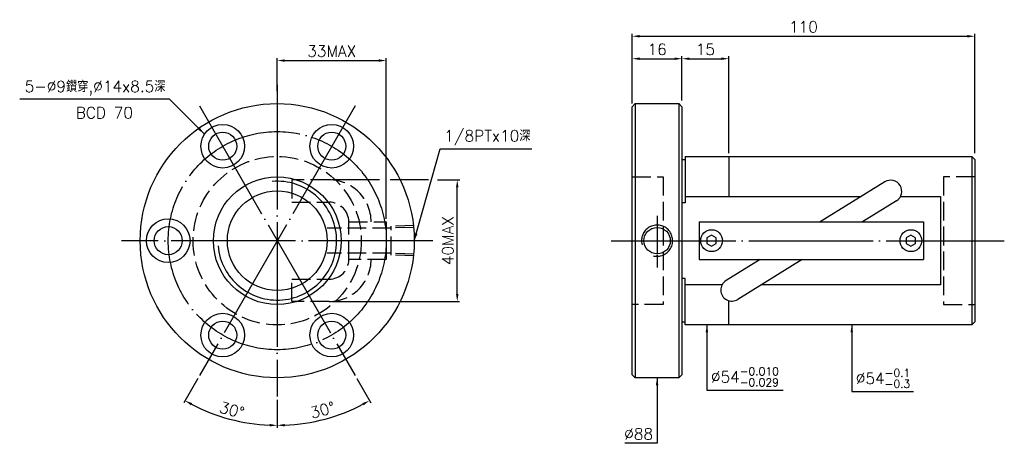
# Model space of a CAD drawing. Header units: millimetres. Extents: x -97 to 219, y 135 to 271.
import ezdxf
from ezdxf.enums import TextEntityAlignment as Align

# ---------------------------------------------------------------- set-up
doc = ezdxf.new("R2010")
doc.units = ezdxf.units.MM
doc.header["$LTSCALE"] = 2
for name, pattern in [('CENTER', [22, 20, -1, 0, -1]), ('DASHED', [4, 3, -1]), ('THIN', [200000, 200000, 0])]:
    doc.linetypes.add(name, pattern=pattern)
for name, color, linetype in [('NT', 7, 'Continuous'), ('NT-DIM', 2, 'Continuous'), ('SH', 7, 'Continuous')]:
    doc.layers.add(name, color=color, linetype=linetype)
doc.styles.get("Standard").update_dxf_attribs({"font": 'simplex.shx', "bigfont": 'chineset.shx'})
doc.dimstyles.new('ISO-25', dxfattribs={"dimscale": 1.2, "dimtxt": 3, "dimasz": 2, "dimexe": 0.646, "dimexo": 0.862, "dimgap": 1, "dimtad": 1, "dimdec": 3, "dimdsep": 46, "dimtxsty": 'Standard', "dimcen": 1.5, "dimclrd": 2, "dimclre": 2, "dimclrt": 2, "dimazin": 2, "dimtfac": 1, "dimtdec": 3, "dimtmove": 0, "dimatfit": 3, "dimfxl": 0, "dimtolj": 1, "dimlwd": -1, "dimlwe": -1, "dimarcsym": 0})

# ---------------------------------------------------------------- blocks, each defined once
blk = doc.blocks.new('*D11')
at = {"layer": 'Defpoints', "color": 0}
for p in [(210, 265.6), (100, 243), (210, 227)]:
    blk.add_point(p, dxfattribs=at)
at = {"layer": 'NT-DIM', "color": 2}
for p, q in [((100, 244.0344), (100, 266.3752)), ((102.4, 265.6), (207.6, 265.6)), ((210, 228.0344), (210, 266.3752))]:
    blk.add_line(p, q, dxfattribs=at)
for points in [[(102.4, 266), (102.4, 265.2), (100, 265.6)], [(207.6, 266), (207.6, 265.2), (210, 265.6)]]:
    blk.add_solid(points, dxfattribs=at)
at = {"layer": 'NT-DIM', "color": 2, "insert": (155, 268.6), "char_height": 3.6, "attachment_point": 5}
blk.add_mtext('\\A1;110', dxfattribs=at)
blk = doc.blocks.new('*D12')
at = {"layer": 'Defpoints', "color": 0}
for p in [(131, 258.4), (116, 244), (131, 227)]:
    blk.add_point(p, dxfattribs=at)
at = {"layer": 'NT-DIM', "color": 2}
for p, q in [((116, 245.0344), (116, 259.1752)), ((118.4, 258.4), (128.6, 258.4)), ((131, 228.0344), (131, 259.1752))]:
    blk.add_line(p, q, dxfattribs=at)
for points in [[(118.4, 258.8), (118.4, 258), (116, 258.4)], [(128.6, 258.8), (128.6, 258), (131, 258.4)]]:
    blk.add_solid(points, dxfattribs=at)
at = {"layer": 'NT-DIM', "color": 2, "insert": (123.5, 261.4), "char_height": 3.6, "attachment_point": 5}
blk.add_mtext('\\A1;15', dxfattribs=at)
blk = doc.blocks.new('*D13')
at = {"layer": 'Defpoints', "color": 0}
for p in [(116, 258.4), (100, 244), (116, 244)]:
    blk.add_point(p, dxfattribs=at)
at = {"layer": 'NT-DIM', "color": 2}
for p, q in [((100, 245.0344), (100, 259.1752)), ((102.4, 258.4), (113.6, 258.4)), ((116, 245.0344), (116, 259.1752))]:
    blk.add_line(p, q, dxfattribs=at)
for points in [[(102.4, 258.8), (102.4, 258), (100, 258.4)], [(113.6, 258.8), (113.6, 258), (116, 258.4)]]:
    blk.add_solid(points, dxfattribs=at)
at = {"layer": 'NT-DIM', "color": 2, "insert": (108, 261.4), "char_height": 3.6, "attachment_point": 5}
blk.add_mtext('\\A1;16', dxfattribs=at)
blk = doc.blocks.new('*D15')
at = {"layer": 'Defpoints', "color": 0}
for p in [(21.05, 257.8), (-13.95, 247), (21.05, 206)]:
    blk.add_point(p, dxfattribs=at)
at = {"layer": 'NT-DIM', "color": 2}
for p, q in [((-13.95, 248.03), (-13.95, 258.58)), ((-11.55, 257.8), (18.65, 257.8)), ((21.05, 207.03), (21.05, 258.58))]:
    blk.add_line(p, q, dxfattribs=at)
for points in [[(-11.55, 258.2), (-11.55, 257.4), (-13.95, 257.8)], [(18.65, 258.2), (18.65, 257.4), (21.05, 257.8)]]:
    blk.add_solid(points, dxfattribs=at)
at = {"layer": 'NT-DIM', "color": 2, "insert": (3.55, 260.8), "char_height": 3.6, "attachment_point": 5}
blk.add_mtext('\\A1;33MAX', dxfattribs=at)
blk = doc.blocks.new('*D16')
at = {"layer": 'Defpoints', "color": 0}
for p in [(2.68, 219.53), (43.85, 219.53), (2.68, 180.47)]:
    blk.add_point(p, dxfattribs=at)
at = {"layer": 'NT-DIM', "color": 2}
for p, q in [((43.85, 182.87), (43.85, 217.13)), ((3.72, 180.47), (44.62, 180.47))]:
    blk.add_line(p, q, dxfattribs=at)
for points in [[(43.45, 217.13), (44.25, 217.13), (43.85, 219.53)], [(43.45, 182.87), (44.25, 182.87), (43.85, 180.47)]]:
    blk.add_solid(points, dxfattribs=at)
at = {"layer": 'NT-DIM', "color": 2, "insert": (40.85, 200), "char_height": 3.6, "attachment_point": 5, "rotation": 90}
blk.add_mtext('\\A1;40MAX', dxfattribs=at)
blk = doc.blocks.new('*D35')
at = {"layer": 'Defpoints', "color": 0}
for p in [(-13.95, 250), (11.05, 243.3), (-38.95, 156.7), (-13.95, 150), (-34.22, 144.31)]:
    blk.add_point(p, dxfattribs=at)
at = {"layer": 'NT-DIM', "color": 2}
for p, q in [((-39.47, 155.8), (-43.97, 148.01)), ((-13.95, 148.97), (-13.95, 139.96))]:
    blk.add_line(p, q, dxfattribs=at)
blk.add_arc((-13.95, 200), 59.26, 242.3205, 267.6795, dxfattribs=at)
for points in [[(-41.67, 147.17), (-41.29, 147.87), (-43.58, 148.68)], [(-16.34, 141.19), (-16.36, 140.39), (-13.95, 140.74)]]:
    blk.add_solid(points, dxfattribs=at)
at = {"layer": 'NT-DIM', "color": 2, "insert": (-28.51, 145.66), "char_height": 3.6, "attachment_point": 5, "rotation": 345}
blk.add_mtext('\\A1;30°', dxfattribs=at)
blk = doc.blocks.new('*D36')
at = {"layer": 'Defpoints', "color": 0}
for p in [(-13.95, 250), (-38.95, 243.3), (11.05, 156.7), (-13.95, 150), (-3.66, 141.64)]:
    blk.add_point(p, dxfattribs=at)
at = {"layer": 'NT-DIM', "color": 2}
for p, q in [((11.57, 155.8), (16.07, 148.01)), ((-13.95, 148.97), (-13.95, 139.96))]:
    blk.add_line(p, q, dxfattribs=at)
blk.add_arc((-13.95, 200), 59.26, 272.3205, 297.6795, dxfattribs=at)
for points in [[(13.38, 147.87), (13.77, 147.17), (15.68, 148.68)], [(-11.54, 140.39), (-11.56, 141.19), (-13.95, 140.74)]]:
    blk.add_solid(points, dxfattribs=at)
at = {"layer": 'NT-DIM', "color": 2, "insert": (0.61, 145.66), "char_height": 3.6, "attachment_point": 5, "rotation": 15}
blk.add_mtext('\\A1;30°', dxfattribs=at)

msp = doc.modelspace()

# ---------------------------------------------------------------- linework, layer by layer
at = {"layer": 'NT', "color": 3, "linetype": 'CENTER'}
for p, q in [((-13.9513, 250), (-13.9513, 150)), ((-38.9513, 243.3013), (11.0487, 156.6987)), ((11.0487, 243.3013), (-38.9513, 156.6987)), ((36.0487, 200), (-63.9513, 200))]:
    msp.add_line(p, q, dxfattribs=at)
at = {"layer": 'NT', "color": 7, "linetype": 'Continuous'}
for p, q in [((100, 243), (101, 244)), ((101, 244), (115, 244)), ((101, 244), (101, 156)), ((115, 244), (116, 243)), ((115, 244), (115, 156)), ((100, 157), (100, 243)), ((116, 243), (116, 157)), ((116, 226), (117, 226)), ((117, 227), (117, 212.1244)), ((117, 227), (209, 227)), ((131, 227), (131, 214.1421)), ((209, 227), (209, 173)), ((209, 227), (210, 226)), ((210, 226), (210, 174)), ((181.0758, 218.861), (160.3739, 206)), ((117, 212.1244), (116, 212.1244)), ((184.8542, 212.779), (173.9421, 206)), ((121.5, 206), (193.5, 206)), ((121.5, 206), (121.5, 194)), ((193.5, 206), (193.5, 194)), ((121.5, 194), (193.5, 194)), ((141.0579, 194), (130.1458, 187.221)), ((154.6261, 194), (133.9242, 181.139)), ((117, 187.8756), (116, 187.8756)), ((117, 173), (117, 187.8756)), ((131, 173), (131, 180.7529)), ((116, 174), (117, 174)), ((210, 174), (209, 173)), ((209, 173), (117, 173)), ((101, 156), (100, 157)), ((115, 156), (101, 156)), ((116, 157), (115, 156))]:
    msp.add_line(p, q, dxfattribs=at)
at = {"layer": 'NT', "color": 1, "linetype": 'DASHED'}
for p, q in [((100, 220.5), (110, 220.5)), ((110, 220.5), (110, 179.5)), ((210, 220.5), (200, 220.5)), ((200, 220.5), (200, 179.5)), ((110, 179.5), (100, 179.5)), ((200, 179.5), (210, 179.5))]:
    msp.add_line(p, q, dxfattribs=at)
for points in [[(2.6835, 219.5252), (-9.2281, 219.5252), (-9.2281, 212.3652), (2.6835, 212.3652)], [(9.0487, 206), (21.0487, 206), (21.0487, 194), (9.0487, 194), (9.0487, 206)], [(2.6835, 180.4748), (-9.2281, 180.4748), (-9.2281, 187.6348), (2.6835, 187.6348)]]:
    msp.add_lwpolyline(points, dxfattribs=at)
at = {"layer": 'NT', "color": 7, "linetype": 'Continuous'}
for points in [[(117, 214.1421), (173.4801, 214.1421)], [(186.1275, 214.1421), (199, 214.1421), (199, 185.8579), (141.5199, 185.8579)], [(128.8725, 185.8579), (117, 185.8579)]]:
    msp.add_lwpolyline(points, dxfattribs=at)
for points in [[(125.5, 201.7321), (124, 200.866), (124, 199.134), (125.5, 198.2679), (127, 199.134), (127, 200.866)], [(189.5, 201.7321), (188, 200.866), (188, 199.134), (189.5, 198.2679), (191, 199.134), (191, 200.866)]]:
    msp.add_lwpolyline(points, close=True, dxfattribs=at)
for centre, radius in [((-13.9513, 200), 44), ((-31.4513, 230.3109), 7), ((3.5487, 230.3109), 7), ((-31.4513, 230.3109), 4.5), ((3.5487, 230.3109), 4.5), ((-13.9513, 200), 20.5), ((-13.9513, 200), 16), ((-48.9513, 200), 7), ((-48.9513, 200), 4.5), ((125.5, 200), 3.5), ((189.5, 200), 3.5), ((-31.4513, 169.6891), 7), ((-31.4513, 169.6891), 4.5), ((3.5487, 169.6891), 7), ((3.5487, 169.6891), 4.5)]:
    msp.add_circle(centre, radius, dxfattribs=at)
at = {"layer": 'NT', "color": 3, "linetype": 'CENTER'}
msp.add_circle((-13.9513, 200), 35, dxfattribs=at)
at = {"layer": 'NT', "color": 1, "linetype": 'DASHED'}
msp.add_circle((-13.9513, 200), 27, dxfattribs=at)
at = {"layer": 'NT', "color": 5, "linetype": 'THIN'}
msp.add_arc((-13.9513, 200), 19.064, 185, 95, dxfattribs=at)
at = {"layer": 'NT', "color": 1, "linetype": 'DASHED'}
for centre, radius, start, end in [((2.6835, 206), 13.5252, 0, 90), ((2.6835, 206), 6.3652, 0, 90), ((2.6835, 194), 13.5252, 270, 0), ((2.6835, 194), 6.3652, 270, 0)]:
    msp.add_arc(centre, radius, start, end, dxfattribs=at)
at = {"layer": 'NT', "color": 7, "linetype": 'Continuous'}
for centre, start, end in [((182.965, 215.82), 301.850404, 121.850404), ((132.035, 184.18), 121.850404, 301.850404)]:
    msp.add_arc(centre, 3.58, start, end, dxfattribs=at)
at = {"layer": 'NT-DIM'}
for p, q in [((18.8383, 219.5252), (3.7179, 219.5252)), ((34.5646, 219.5252), (22.35, 219.5252)), ((37.4656, 219.5252), (44.6239, 219.5252))]:
    msp.add_line(p, q, dxfattribs=at)
at = {"layer": 'NT-DIM', "color": 7, "linetype": 'Continuous'}
msp.add_circle((108, 200), 4.25, dxfattribs=at)
at = {"layer": 'NT-DIM', "color": 5, "linetype": 'THIN'}
msp.add_arc((108, 200), 5, 255, 195, dxfattribs=at)
at = {"layer": 'SH', "color": 3, "linetype": 'CENTER', "ltscale": 0.3}
msp.add_line((108, 208.0018), (108, 191.4041), dxfattribs=at)
at = {"layer": 'SH', "color": 1, "linetype": 'DASHED'}
for p, q in [((22.6523, 204.0519), (2.0523, 204.0519)), ((30.0487, 204.864), (22.6523, 204.6329)), ((22.6523, 195.3671), (22.6523, 204.6329)), ((30.0487, 204.283), (22.6523, 204.0519)), ((22.6523, 195.9481), (2.0523, 195.9481)), ((30.0487, 195.717), (22.6523, 195.9481)), ((30.0487, 195.136), (22.6523, 195.3671))]:
    msp.add_line(p, q, dxfattribs=at)
at = {"layer": 'SH', "color": 3, "linetype": 'CENTER'}
msp.add_line((93.3052, 200), (219.4788, 200), dxfattribs=at)

# ---------------------------------------------------------------- texts
at = {"layer": 'NT-DIM'}
msp.add_text('BCD 70', height=3.6, dxfattribs=at).set_placement((-69.4503, 242.8602), align=Align.TOP_CENTER)
at = {"layer": 'NT-DIM', "color": 2, "char_height": 3.6}
for s, insert, attachment_point in [('5-%%C9鑽穿,%%C14x8.5深', (-49.8348, 246.6077), 9), ('1/8PTx10深', (39.7031, 230.644), 7), ('\\A1;\\A1;%%c54{\\H0.7x;\\S-0.010^ -0.029;}', (125.3, 153.2558), 7), ('\\A1;\\A1;%%c54{\\H0.7x;\\S-0.1^ -0.3;}', (171.8, 152.7895), 7), ('\\A1;%%c88', (106.7, 136.1806), 9)]:
    msp.add_mtext(s, dxfattribs=dict(at, insert=insert, attachment_point=attachment_point))

# ---------------------------------------------------------------- dimensions: what is measured, and where the dimension line sits
at = {"layer": 'NT-DIM'}
for base, p1, p2, picture, middle in [((210, 265.6), (100, 243), (210, 227), '*D11', (155, 268.6)), ((116, 258.4), (100, 244), (116, 244), '*D13', (108, 261.4)), ((131, 258.4), (116, 244), (131, 227), '*D12', (123.5, 261.4))]:
    dim = msp.add_linear_dim(base=base, p1=p1, p2=p2, dimstyle='ISO-25', dxfattribs=at)
    dim.commit()
    dim.dimension.update_dxf_attribs({"geometry": picture, "text_midpoint": middle})
dim = msp.add_linear_dim(base=(21.0487, 257.8), p1=(-13.9513, 247), p2=(21.0487, 206), text='33MAX', dimstyle='ISO-25', dxfattribs=at)
dim.commit()
dim.dimension.update_dxf_attribs({"geometry": '*D15', "text_midpoint": (3.5487, 260.8)})
for base, line2, picture, middle in [((-34.22, 144.3122), ((11.0487, 243.3013), (-38.9513, 156.6987)), '*D35', (-28.5129, 145.6554)), ((-3.6606, 141.6386), ((-38.9513, 243.3013), (11.0487, 156.6987)), '*D36', (0.6103, 145.6554))]:
    dim = msp.add_angular_dim_2l(base=base, line1=((-13.9513, 250), (-13.9513, 150)), line2=line2, dimstyle='ISO-25', dxfattribs=at)
    dim.commit()
    dim.dimension.update_dxf_attribs({"geometry": picture, "text_midpoint": middle})
dim = msp.add_linear_dim(base=(43.8487, 219.5252), p1=(2.6835, 180.4748), p2=(2.6835, 219.5252), angle=90, text='40MAX', dimstyle='ISO-25', override={"dimse2": 1}, dxfattribs=at)
dim.commit()
dim.dimension.update_dxf_attribs({"geometry": '*D16', "text_midpoint": (40.8487, 200)})

# ---------------------------------------------------------------- leaders
at = {"layer": 'NT-DIM', "annotation_type": 0, "has_hookline": 1}
for points, hookline_direction, text_width in [([(-37.2937, 234.1666), (-48.5348, 245.4077), (-48.6348, 245.4077)], 1, 46.8), ([(30.0487, 200), (38.4031, 229.444), (38.5031, 229.444)], 0, 28.1143), ([(124, 173), (124, 152.0558), (124.1, 152.0558)], 0, 23.1943), ([(170.5, 173), (170.5, 151.5895), (170.6, 151.5895)], 0, 18.5143), ([(108, 156), (108, 134.9806), (107.9, 134.9806)], 1, 9.0857)]:
    msp.add_leader(points, dimstyle='ISO-25', dxfattribs=dict(at, hookline_direction=hookline_direction, text_width=text_width))

doc.saveas('drawing.dxf')
